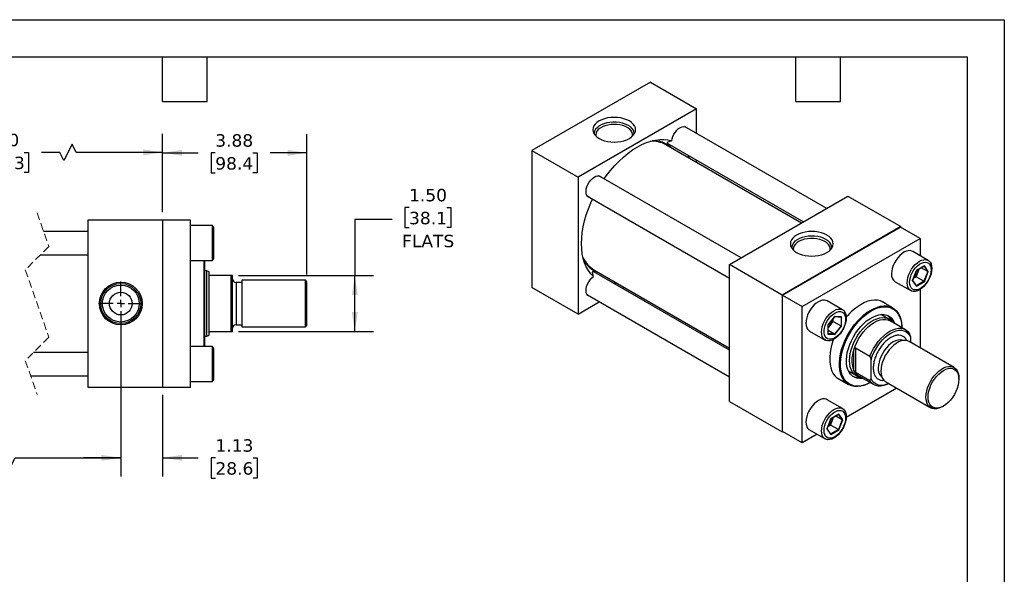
# Model space of a CAD drawing. Header units: inches. Extents: x 0 to 44, y 0 to 34.
# Tile 3 of 3: x 17.6 to 44, y 19.1 to 34. Entities that reach past the tile are written whole.
import ezdxf

# ---------------------------------------------------------------- set-up
doc = ezdxf.new("R2010")
doc.units = ezdxf.units.IN
doc.header["$LTSCALE"] = 4
doc.header["$MEASUREMENT"] = 0
for name, pattern in [('SLD-Center', [0.75, 0.6, -0.05, 0.05, -0.05]), ('SLD-Dashed', [0.075, 0.05, -0.025]), ('SLD-Solid', [0])]:
    doc.linetypes.add(name, pattern=pattern)
doc.layers.add('CENTER', color=40, linetype='SLD-Center')
doc.layers.add('DIMENSIONS', color=140, linetype='SLD-Solid', lineweight=25)
doc.layers.add('TEXT', color=140, linetype='SLD-Solid', lineweight=25)
doc.styles.add('SLDTEXTSTYLE0', font='VERDANA.TTF')
doc.dimstyles.new('SLDDIMSTYLE0', dxfattribs={"dimtxt": 0.339844, "dimasz": 0.52, "dimexe": 0, "dimexo": 0.0625, "dimgap": 0.084961, "dimtad": 0, "dimtih": 1, "dimtoh": 1, "dimrnd": 1e-09, "dimzin": 12, "dimdsep": 46, "dimtxsty": 'SLDTEXTSTYLE0', "dimsah": 1, "dimcen": 0.09, "dimadec": 0, "dimazin": 3, "dimtfac": 1, "dimtofl": 0, "dimtmove": 0, "dimatfit": 3, "dimfxl": 0, "dimfrac": 2, "dimtolj": 1, "dimtzin": 12, "dimarcsym": 0})
doc.dimstyles.new('SLDDIMSTYLE1', dxfattribs={"dimtxt": 0.339844, "dimasz": 0.52, "dimexe": 0, "dimexo": 0.0625, "dimgap": 0.084961, "dimtad": 0, "dimtih": 1, "dimtoh": 1, "dimrnd": 1e-09, "dimzin": 12, "dimdsep": 46, "dimtxsty": 'SLDTEXTSTYLE0', "dimsah": 1, "dimcen": 0.09, "dimadec": 0, "dimazin": 3, "dimtfac": 1, "dimtmove": 0, "dimatfit": 0, "dimfxl": 0, "dimfrac": 2, "dimtolj": 1, "dimtzin": 12, "dimarcsym": 0})
doc.dimstyles.new('SLDDIMSTYLE3', dxfattribs={"dimtxt": 0.339844, "dimasz": 0.52, "dimexe": 0, "dimexo": 0.0625, "dimgap": 0.084961, "dimtad": 0, "dimtih": 1, "dimtoh": 1, "dimrnd": 1e-09, "dimzin": 4, "dimdsep": 46, "dimtxsty": 'SLDTEXTSTYLE0', "dimsah": 1, "dimcen": 0.09, "dimadec": 0, "dimazin": 1, "dimtfac": 1, "dimtofl": 0, "dimtmove": 0, "dimatfit": 3, "dimfxl": 0, "dimfrac": 2, "dimtolj": 1, "dimtzin": 12, "dimarcsym": 0})

# ---------------------------------------------------------------- blocks, each defined once
blk = doc.blocks.new('_D_12')
at = {"layer": 'DIMENSIONS'}
for p, q in [((14.243, 26.179), (14.243, 21.737)), ((20.28, 26.179), (20.28, 21.737)), ((10.658, 22.237), (10.544, 22.237)), ((10.544, 22.237), (10.544, 21.696)), ((11.951, 22.237), (12.065, 22.237)), ((12.065, 22.237), (12.065, 21.696)), ((14.243, 22.237), (12.411, 22.237)), ((14.243, 22.237), (17, 22.237)), ((17, 22.237), (17.111, 22.459)), ((17.111, 22.459), (17.333, 22.014)), ((17.333, 22.014), (17.445, 22.237)), ((17.445, 22.237), (20.28, 22.237)), ((10.544, 21.696), (10.658, 21.696)), ((12.065, 21.696), (11.951, 21.696))]:
    blk.add_line(p, q, dxfattribs=at)
for points in [[(14.243, 22.237), (14.763, 22.157), (14.763, 22.317)], [(20.28, 22.237), (19.76, 22.317), (19.76, 22.157)]]:
    blk.add_solid(points, dxfattribs=at)
at = {"layer": 'DIMENSIONS', "char_height": 0.3333, "attachment_point": 1, "style": 'SLDTEXTSTYLE0'}
for s, insert in [('7.50', (10.8, 22.736)), ('190.5', (10.658, 22.12))]:
    blk.add_mtext(s, dxfattribs=dict(at, insert=insert))
blk = doc.blocks.new('_D_13')
at = {"layer": 'DIMENSIONS'}
for p, q in [((20.28, 26.179), (20.28, 21.737)), ((21.405, 23.929), (21.405, 21.737)), ((20.28, 22.237), (19.28, 22.237)), ((21.405, 22.237), (22.362, 22.237)), ((22.822, 22.237), (22.708, 22.237)), ((22.708, 22.237), (22.708, 21.696)), ((23.832, 22.237), (23.946, 22.237)), ((23.946, 22.237), (23.946, 21.696)), ((22.708, 21.696), (22.822, 21.696)), ((23.946, 21.696), (23.832, 21.696))]:
    blk.add_line(p, q, dxfattribs=at)
for points in [[(20.28, 22.237), (19.76, 22.317), (19.76, 22.157)], [(21.405, 22.237), (21.925, 22.157), (21.925, 22.317)]]:
    blk.add_solid(points, dxfattribs=at)
at = {"layer": 'DIMENSIONS', "char_height": 0.3333, "attachment_point": 1, "style": 'SLDTEXTSTYLE0'}
for s, insert in [('1.13', (22.822, 22.736)), ('28.6', (22.822, 22.12))]:
    blk.add_mtext(s, dxfattribs=dict(at, insert=insert))
blk = doc.blocks.new('_D_14')
at = {"layer": 'DIMENSIONS'}
for p, q in [((13.368, 28.829), (13.368, 30.938)), ((21.405, 28.829), (21.405, 30.938)), ((13.368, 30.438), (15.934, 30.438)), ((16.395, 30.438), (16.28, 30.438)), ((16.28, 30.438), (16.28, 29.898)), ((17.687, 30.438), (17.801, 30.438)), ((17.801, 30.438), (17.801, 29.898)), ((18.64, 30.438), (18.148, 30.438)), ((18.751, 30.216), (18.64, 30.438)), ((18.973, 30.661), (18.751, 30.216)), ((19.084, 30.438), (18.973, 30.661)), ((21.405, 30.438), (19.084, 30.438)), ((16.28, 29.898), (16.395, 29.898)), ((17.801, 29.898), (17.687, 29.898))]:
    blk.add_line(p, q, dxfattribs=at)
for points in [[(13.368, 30.438), (13.888, 30.358), (13.888, 30.518)], [(21.405, 30.438), (20.885, 30.518), (20.885, 30.358)]]:
    blk.add_solid(points, dxfattribs=at)
at = {"layer": 'DIMENSIONS', "char_height": 0.3333, "attachment_point": 1, "style": 'SLDTEXTSTYLE0'}
for s, insert in [('9.50', (16.536, 30.938)), ('241.3', (16.395, 30.322))]:
    blk.add_mtext(s, dxfattribs=dict(at, insert=insert))
blk = doc.blocks.new('_D_15')
at = {"layer": 'DIMENSIONS'}
for p, q in [((21.405, 28.829), (21.405, 30.926)), ((25.28, 27.164), (25.28, 30.926)), ((21.405, 30.426), (22.357, 30.426)), ((22.817, 30.426), (22.703, 30.426)), ((22.703, 30.426), (22.703, 29.885)), ((23.827, 30.426), (23.941, 30.426)), ((23.941, 30.426), (23.941, 29.885)), ((25.28, 30.426), (24.288, 30.426)), ((22.703, 29.885), (22.817, 29.885)), ((23.941, 29.885), (23.827, 29.885))]:
    blk.add_line(p, q, dxfattribs=at)
for points in [[(21.405, 30.426), (21.925, 30.346), (21.925, 30.506)], [(25.28, 30.426), (24.76, 30.506), (24.76, 30.346)]]:
    blk.add_solid(points, dxfattribs=at)
at = {"layer": 'DIMENSIONS', "char_height": 0.3333, "attachment_point": 1, "style": 'SLDTEXTSTYLE0'}
for s, insert in [('3.88', (22.817, 30.925)), ('98.4', (22.817, 30.309))]:
    blk.add_mtext(s, dxfattribs=dict(at, insert=insert))
blk = doc.blocks.new('_D_16')
at = {"layer": 'DIMENSIONS'}
for p, q in [((28.02, 28.958), (27.906, 28.958)), ((27.906, 28.958), (27.906, 28.418)), ((29.03, 28.958), (29.144, 28.958)), ((29.144, 28.958), (29.144, 28.418)), ((27.564, 28.64), (26.564, 28.64)), ((26.564, 28.64), (26.564, 27.129)), ((27.906, 28.418), (28.02, 28.418)), ((29.144, 28.418), (29.03, 28.418)), ((23.44, 27.129), (27.064, 27.129)), ((26.564, 25.629), (26.564, 27.129)), ((23.44, 25.629), (27.064, 25.629))]:
    blk.add_line(p, q, dxfattribs=at)
for points in [[(26.564, 27.129), (26.484, 26.609), (26.644, 26.609)], [(26.564, 25.629), (26.644, 26.149), (26.484, 26.149)]]:
    blk.add_solid(points, dxfattribs=at)
at = {"layer": 'DIMENSIONS', "char_height": 0.3333, "attachment_point": 1, "style": 'SLDTEXTSTYLE0'}
for s, insert in [('1.50', (28.02, 29.458)), ('38.1', (28.02, 28.841)), ('FLATS', (27.833, 28.225))]:
    blk.add_mtext(s, dxfattribs=dict(at, insert=insert))
blk = doc.blocks.new('SW_CENTERMARKSYMBOL_5')
at = {"layer": 'CENTER', "color": 0}
for p, q in [((0, 0.2), (0, 0.595)), ((-0.2, 0), (-0.595, 0)), ((0, 0), (-0.1, 0)), ((0, 0), (0, 0.1)), ((0, 0), (0, -0.1)), ((0, 0), (0.1, 0)), ((0.2, 0), (0.595, 0)), ((0, -0.2), (0, -0.595))]:
    blk.add_line(p, q, dxfattribs=at)

msp = doc.modelspace()

# ---------------------------------------------------------------- linework, layer by layer
at = {"color": 7, "linetype": 'SLD-Solid'}
for p, q in [((0, 34), (44, 34)), ((44, 34), (44, 0))]:
    msp.add_line(p, q, dxfattribs=at)
for p, q in [((34.5, 32.322), (31.318, 30.485)), ((34.5, 32.322), (35.738, 31.608)), ((35.738, 31.608), (32.556, 29.771)), ((35.738, 30.948), (35.738, 31.608)), ((39.232, 28.931), (35.418, 31.133)), ((34.949, 30.682), (38.607, 28.57)), ((31.318, 30.485), (31.318, 26.811)), ((31.318, 30.485), (32.556, 29.771)), ((38.559, 28.542), (34.917, 30.645)), ((35.738, 30.171), (35.738, 30.226)), ((32.556, 29.771), (32.556, 26.097)), ((36.934, 27.604), (33.119, 29.806)), ((32.807, 29.265), (36.621, 27.063)), ((36.621, 27.424), (39.803, 29.261)), ((39.803, 29.261), (41.218, 28.444)), ((19.405, 24.129), (19.405, 28.629)), ((19.405, 28.629), (21.405, 28.629)), ((21.405, 28.629), (21.405, 24.129)), ((22.155, 28.619), (21.405, 28.619)), ((22.155, 24.139), (22.155, 28.619)), ((19.405, 28.317), (18.207, 28.317)), ((22.745, 28.473), (22.155, 28.473)), ((22.78, 28.413), (22.745, 28.473)), ((22.745, 27.535), (22.745, 28.473)), ((22.78, 27.595), (22.78, 28.413)), ((41.218, 28.444), (38.036, 26.608)), ((38.043, 26.603), (41.211, 28.432)), ((41.741, 28.126), (41.211, 28.432)), ((41.218, 28.428), (41.218, 28.444)), ((38.573, 26.297), (41.741, 28.126)), ((41.741, 28.126), (41.741, 27.663)), ((41.958, 27.538), (41.541, 27.779)), ((18.127, 27.692), (19.405, 27.692)), ((22.155, 27.535), (22.745, 27.535)), ((22.517, 25.223), (22.517, 27.535)), ((22.537, 26.379), (22.537, 27.535)), ((22.745, 27.535), (22.78, 27.595)), ((22.591, 27.254), (22.537, 27.254)), ((22.655, 27.231), (22.591, 27.254)), ((22.591, 25.504), (22.591, 27.254)), ((22.655, 27.16), (22.655, 27.231)), ((36.621, 25.131), (32.964, 27.242)), ((32.979, 27.289), (36.621, 25.186)), ((38.036, 26.608), (36.621, 27.424)), ((36.621, 23.749), (36.621, 27.424)), ((41.642, 27.269), (41.536, 26.995)), ((41.539, 26.999), (41.643, 27.266)), ((41.633, 27.098), (41.684, 27.229)), ((41.854, 27.391), (41.642, 27.269)), ((41.643, 27.266), (41.849, 27.385)), ((41.684, 27.229), (41.714, 27.307)), ((41.945, 27.24), (41.771, 27.34)), ((41.945, 27.24), (41.843, 26.977)), ((41.845, 27.382), (41.945, 27.24)), ((41.96, 27.24), (41.854, 27.391)), ((41.854, 26.967), (41.96, 27.24)), ((22.655, 25.598), (22.655, 27.16)), ((23.24, 27.129), (22.687, 27.129)), ((23.24, 25.629), (23.24, 27.129)), ((23.28, 27.129), (23.24, 27.129)), ((23.28, 25.629), (23.28, 27.129)), ((25.24, 27.004), (23.53, 27.004)), ((23.53, 27.004), (23.53, 25.754)), ((25.28, 26.964), (25.24, 27.004)), ((25.24, 25.754), (25.24, 27.004)), ((25.28, 26.379), (25.28, 26.964)), ((41.072, 26.967), (41.489, 26.726)), ((41.536, 26.995), (41.642, 26.844)), ((41.641, 26.857), (41.54, 27.001)), ((41.562, 27.057), (41.633, 27.098)), ((41.843, 26.977), (41.633, 27.098)), ((41.843, 26.977), (41.639, 26.859)), ((41.642, 26.844), (41.854, 26.967)), ((23.53, 26.949), (23.375, 26.949)), ((23.375, 26.949), (23.375, 25.81)), ((32.556, 26.097), (31.318, 26.811)), ((33.752, 26.787), (33.8, 26.815)), ((41.741, 26.759), (41.741, 25.19)), ((32.807, 26.611), (36.621, 24.409)), ((38.036, 26.608), (38.036, 22.933)), ((38.043, 22.945), (38.043, 26.603)), ((38.043, 26.603), (38.573, 26.297)), ((39.66, 26.211), (39.242, 26.452)), ((41.006, 26.263), (40.681, 26.45)), ((22.537, 25.223), (22.537, 26.379)), ((25.28, 25.794), (25.28, 26.379)), ((32.556, 26.097), (33.127, 26.426)), ((38.573, 22.639), (38.573, 26.297)), ((39.45, 26.036), (39.266, 25.807)), ((39.269, 25.808), (39.449, 26.031)), ((39.41, 25.901), (39.41, 25.983)), ((39.447, 26.03), (39.622, 26.014)), ((39.634, 26.02), (39.45, 26.036)), ((39.62, 26.014), (39.62, 25.779)), ((39.634, 25.775), (39.634, 26.02)), ((40.903, 25.963), (40.689, 26.086)), ((41.35, 25.677), (40.936, 25.916)), ((23.375, 25.81), (23.53, 25.81)), ((23.53, 25.754), (25.24, 25.754)), ((25.24, 25.754), (25.28, 25.794)), ((39.266, 25.807), (39.266, 25.562)), ((39.269, 25.57), (39.269, 25.808)), ((39.269, 25.726), (39.321, 25.791)), ((39.443, 25.559), (39.269, 25.66)), ((39.321, 25.791), (39.41, 25.901)), ((39.41, 25.901), (39.62, 25.779)), ((39.62, 25.779), (39.443, 25.559)), ((39.45, 25.546), (39.634, 25.775)), ((22.537, 25.504), (22.591, 25.504)), ((22.591, 25.504), (22.655, 25.528)), ((22.655, 25.528), (22.655, 25.598)), ((22.687, 25.629), (23.24, 25.629)), ((23.24, 25.629), (23.28, 25.629)), ((38.773, 25.64), (39.191, 25.399)), ((39.266, 25.562), (39.45, 25.546)), ((39.443, 25.559), (39.269, 25.575)), ((41.483, 25.482), (41.483, 25.339)), ((22.745, 25.223), (22.155, 25.223)), ((22.78, 25.163), (22.745, 25.223)), ((22.745, 24.285), (22.745, 25.223)), ((22.78, 24.754), (22.78, 25.163)), ((39.958, 24.583), (39.958, 25.136)), ((40.002, 25.189), (40.394, 24.963)), ((40.002, 25.189), (40.002, 24.53)), ((42.651, 24.664), (41.442, 25.362)), ((19.405, 25.067), (17.939, 25.067)), ((40.422, 24.364), (40.422, 24.87)), ((22.78, 24.345), (22.78, 24.754)), ((17.859, 24.442), (19.405, 24.442)), ((22.745, 24.285), (22.78, 24.345)), ((39.494, 24.394), (39.819, 24.207)), ((39.814, 24.57), (40.028, 24.447)), ((40.394, 24.304), (40.002, 24.53)), ((40.085, 24.441), (40.499, 24.202)), ((42.781, 24.346), (42.781, 24.378)), ((21.405, 24.129), (19.405, 24.129)), ((21.405, 24.139), (22.155, 24.139)), ((22.155, 24.285), (22.745, 24.285)), ((41.116, 24.107), (39.757, 23.322)), ((40.817, 24.28), (42.026, 23.582)), ((39.66, 23.558), (39.242, 23.799)), ((36.621, 23.749), (38.036, 22.933)), ((42.339, 23.613), (42.367, 23.629)), ((39.344, 23.288), (39.238, 23.015)), ((39.241, 23.018), (39.345, 23.286)), ((39.556, 23.411), (39.344, 23.288)), ((39.345, 23.285), (39.551, 23.405)), ((39.386, 23.249), (39.416, 23.327)), ((39.647, 23.259), (39.473, 23.36)), ((39.547, 23.402), (39.647, 23.259)), ((39.662, 23.26), (39.556, 23.411)), ((39.238, 23.015), (39.344, 22.864)), ((39.343, 22.876), (39.242, 23.02)), ((39.263, 23.076), (39.335, 23.117)), ((39.335, 23.117), (39.386, 23.249)), ((39.545, 22.996), (39.335, 23.117)), ((39.647, 23.259), (39.545, 22.996)), ((39.556, 22.986), (39.662, 23.26)), ((38.036, 22.933), (38.05, 22.941)), ((38.573, 22.639), (38.043, 22.945)), ((38.974, 22.871), (38.573, 22.639)), ((38.773, 22.986), (39.191, 22.745)), ((39.545, 22.996), (39.341, 22.879)), ((39.344, 22.864), (39.556, 22.986))]:
    msp.add_line(p, q)
at = {"color": 7, "linetype": 'SLD-Dashed', "lineweight": 18}
for p, q in [((18.033, 28.817), (18.348, 27.913)), ((18.348, 27.913), (17.718, 27.283)), ((17.718, 27.283), (18.348, 25.475)), ((18.348, 25.475), (17.718, 24.845)), ((17.718, 24.845), (18.033, 23.942))]:
    msp.add_line(p, q, dxfattribs=at)
at = {"flags": 128}
for points in [[(33.934, 30.812), (33.992, 30.852), (34.039, 30.896), (34.074, 30.944), (34.095, 30.995), (34.102, 31.047), (34.095, 31.098), (34.074, 31.149), (34.039, 31.197), (33.992, 31.241), (33.934, 31.281), (33.865, 31.315), (33.789, 31.342), (33.705, 31.362), (33.618, 31.374), (33.528, 31.378), (33.438, 31.374), (33.351, 31.362), (33.267, 31.342), (33.191, 31.315), (33.122, 31.281), (33.064, 31.241), (33.017, 31.197), (32.982, 31.149), (32.961, 31.098), (32.954, 31.047), (32.961, 30.995), (32.982, 30.944), (33.017, 30.896), (33.064, 30.852), (33.122, 30.812), (33.191, 30.779), (33.267, 30.751), (33.351, 30.731), (33.438, 30.719), (33.528, 30.715), (33.618, 30.719), (33.705, 30.731), (33.789, 30.751), (33.865, 30.779), (33.934, 30.812)], [(34.067, 30.933), (34.067, 30.947), (34.058, 30.997), (34.036, 31.045), (34, 31.091), (33.952, 31.132), (33.894, 31.169), (33.825, 31.2), (33.749, 31.224), (33.668, 31.241), (33.582, 31.25), (33.495, 31.251), (33.41, 31.244), (33.327, 31.229), (33.249, 31.207), (33.179, 31.178), (33.117, 31.142), (33.067, 31.101), (33.028, 31.057), (33.002, 31.009), (32.99, 30.959), (32.989, 30.933)], [(34.021, 30.877), (34.022, 30.923), (34.01, 30.971), (33.983, 31.017), (33.944, 31.059), (33.893, 31.098), (33.831, 31.13), (33.76, 31.157), (33.683, 31.176), (33.601, 31.187), (33.518, 31.19), (33.434, 31.185), (33.353, 31.172), (33.277, 31.151), (33.209, 31.123), (33.15, 31.089), (33.101, 31.049), (33.065, 31.005), (33.042, 30.959), (33.033, 30.91), (33.035, 30.877)], [(35.071, 30.745), (35.082, 30.805), (35.103, 30.867), (35.132, 30.928), (35.169, 30.985), (35.211, 31.036), (35.257, 31.078), (35.305, 31.109), (35.353, 31.128), (35.398, 31.135), (35.438, 31.128), (35.472, 31.108), (35.486, 31.093)], [(33.256, 29.727), (33.323, 29.82), (33.43, 29.956), (33.542, 30.084), (33.658, 30.203), (33.777, 30.313), (33.899, 30.413), (34.022, 30.503), (34.147, 30.58), (34.271, 30.646), (34.395, 30.7), (34.517, 30.74), (34.636, 30.768), (34.752, 30.782), (34.863, 30.783), (34.97, 30.771), (35.071, 30.745)], [(35.506, 30.36), (35.516, 30.341), (35.541, 30.284)], [(32.876, 29.225), (32.842, 29.236), (32.811, 29.261), (32.788, 29.297), (32.775, 29.342), (32.772, 29.396), (32.779, 29.455), (32.796, 29.517), (32.822, 29.578), (32.856, 29.637), (32.896, 29.69), (32.941, 29.736), (32.988, 29.771), (33.036, 29.796), (33.083, 29.807), (33.125, 29.805), (33.162, 29.791), (33.188, 29.767)], [(32.97, 27.105), (32.897, 27.18), (32.833, 27.266), (32.778, 27.363), (32.732, 27.471), (32.697, 27.588), (32.671, 27.714), (32.655, 27.848), (32.65, 27.988), (32.655, 28.135), (32.671, 28.287), (32.697, 28.442), (32.732, 28.601), (32.778, 28.761), (32.833, 28.921), (32.897, 29.082), (32.944, 29.186)], [(39.237, 28.22), (39.169, 28.253), (39.092, 28.28), (39.009, 28.3), (38.921, 28.312), (38.831, 28.317), (38.741, 28.312), (38.654, 28.3), (38.571, 28.28), (38.494, 28.253), (38.425, 28.22), (38.367, 28.18), (38.32, 28.136), (38.285, 28.088), (38.264, 28.037), (38.257, 27.985), (38.264, 27.933), (38.285, 27.883), (38.32, 27.835), (38.367, 27.79), (38.425, 27.751), (38.494, 27.717), (38.571, 27.69), (38.654, 27.67), (38.741, 27.658), (38.831, 27.654), (38.921, 27.658), (39.009, 27.67), (39.092, 27.69), (39.169, 27.717), (39.237, 27.751), (39.296, 27.79), (39.343, 27.835), (39.377, 27.883), (39.398, 27.933), (39.405, 27.985), (39.398, 28.037), (39.377, 28.088), (39.343, 28.136), (39.296, 28.18), (39.237, 28.22)], [(39.212, 28.099), (39.146, 28.132), (39.072, 28.158), (38.992, 28.176), (38.907, 28.187), (38.82, 28.19), (38.734, 28.185), (38.65, 28.172), (38.571, 28.152), (38.499, 28.124), (38.435, 28.09), (38.381, 28.051), (38.339, 28.007), (38.31, 27.96), (38.295, 27.91), (38.292, 27.871)], [(39.181, 28.045), (39.117, 28.076), (39.045, 28.101), (38.966, 28.118), (38.884, 28.127), (38.8, 28.128), (38.717, 28.121), (38.637, 28.106), (38.563, 28.083), (38.496, 28.053), (38.44, 28.018), (38.394, 27.977), (38.361, 27.932), (38.342, 27.885), (38.336, 27.837), (38.339, 27.815)], [(39.324, 27.815), (39.325, 27.825), (39.323, 27.873), (39.307, 27.921), (39.278, 27.966), (39.235, 28.008), (39.181, 28.045)], [(39.37, 27.871), (39.37, 27.873), (39.365, 27.923), (39.346, 27.972), (39.314, 28.018), (39.269, 28.061), (39.212, 28.099)], [(41.541, 27.779), (41.519, 27.789), (41.472, 27.8), (41.419, 27.798), (41.364, 27.783), (41.306, 27.756), (41.248, 27.717), (41.193, 27.667), (41.14, 27.609), (41.093, 27.543), (41.052, 27.472), (41.019, 27.398), (40.994, 27.324), (40.979, 27.251), (40.974, 27.181)], [(41.392, 26.94), (41.397, 27.01), (41.412, 27.083), (41.436, 27.157), (41.469, 27.231), (41.51, 27.302), (41.558, 27.368), (41.61, 27.426), (41.666, 27.476), (41.723, 27.515), (41.781, 27.542), (41.837, 27.557), (41.889, 27.559), (41.937, 27.548), (41.978, 27.525), (42.011, 27.489), (42.035, 27.443), (42.05, 27.387), (42.055, 27.323), (42.05, 27.254), (42.035, 27.181), (42.011, 27.106), (41.978, 27.032), (41.937, 26.962), (41.889, 26.896), (41.837, 26.837), (41.781, 26.788), (41.723, 26.749), (41.666, 26.721), (41.61, 26.706), (41.558, 26.704), (41.51, 26.715), (41.469, 26.739), (41.436, 26.775), (41.412, 26.821), (41.397, 26.877), (41.392, 26.94)], [(42.037, 27.285), (42.032, 27.22), (42.018, 27.153), (41.994, 27.084), (41.962, 27.016), (41.922, 26.952), (41.877, 26.893), (41.827, 26.842), (41.775, 26.801), (41.721, 26.77), (41.669, 26.751), (41.619, 26.744), (41.574, 26.751), (41.534, 26.769), (41.502, 26.8), (41.478, 26.841), (41.464, 26.892), (41.459, 26.951), (41.464, 27.015), (41.478, 27.083), (41.502, 27.152), (41.534, 27.219), (41.574, 27.284), (41.619, 27.342), (41.669, 27.393), (41.721, 27.435), (41.775, 27.466), (41.827, 27.485), (41.877, 27.491), (41.922, 27.485), (41.962, 27.466), (41.994, 27.435), (42.018, 27.394), (42.032, 27.343), (42.037, 27.285)], [(32.876, 26.571), (32.856, 26.577), (32.822, 26.596), (32.796, 26.628), (32.779, 26.67), (32.772, 26.721), (32.775, 26.778), (32.788, 26.839), (32.811, 26.901), (32.842, 26.961), (32.88, 27.017), (32.923, 27.066), (32.97, 27.105)], [(33.604, 26.928), (33.542, 26.922), (33.52, 26.921)], [(39.242, 26.452), (39.221, 26.463), (39.174, 26.474), (39.121, 26.471), (39.066, 26.457), (39.008, 26.429), (38.95, 26.39), (38.895, 26.341), (38.842, 26.282), (38.795, 26.216), (38.754, 26.146), (38.721, 26.072), (38.696, 25.997), (38.681, 25.924), (38.676, 25.855), (38.681, 25.791), (38.696, 25.735), (38.721, 25.689), (38.754, 25.653), (38.773, 25.64)], [(40.819, 26.371), (40.801, 26.386), (40.738, 26.426), (40.668, 26.455), (40.593, 26.47), (40.512, 26.473), (40.427, 26.463), (40.339, 26.44), (40.248, 26.405), (40.157, 26.358)], [(39.425, 25.422), (39.368, 25.395), (39.312, 25.38), (39.26, 25.378), (39.212, 25.389), (39.171, 25.412), (39.138, 25.448), (39.114, 25.494), (39.099, 25.55), (39.094, 25.614), (39.099, 25.683), (39.114, 25.756), (39.138, 25.831), (39.171, 25.905), (39.212, 25.975), (39.26, 26.041), (39.312, 26.1), (39.368, 26.149), (39.425, 26.188), (39.483, 26.216), (39.539, 26.23), (39.591, 26.233), (39.639, 26.222), (39.679, 26.198), (39.713, 26.162), (39.737, 26.116), (39.752, 26.06), (39.757, 25.997), (39.752, 25.927), (39.737, 25.854), (39.713, 25.779), (39.679, 25.706), (39.639, 25.635), (39.591, 25.569), (39.539, 25.511), (39.483, 25.461), (39.425, 25.422)], [(40.401, 24.259), (40.322, 24.219), (40.233, 24.184), (40.145, 24.162), (40.061, 24.152), (39.98, 24.155), (39.905, 24.17), (39.836, 24.198), (39.773, 24.238), (39.718, 24.29), (39.671, 24.353), (39.633, 24.426), (39.604, 24.509), (39.585, 24.6), (39.575, 24.699), (39.575, 24.803), (39.585, 24.913), (39.604, 25.027), (39.633, 25.143), (39.671, 25.261), (39.718, 25.378), (39.773, 25.493), (39.836, 25.605), (39.905, 25.713), (39.98, 25.816), (40.061, 25.911), (40.145, 25.999), (40.233, 26.077), (40.322, 26.146), (40.413, 26.204), (40.504, 26.251), (40.593, 26.286), (40.681, 26.308), (40.765, 26.318), (40.846, 26.315), (40.921, 26.3), (40.99, 26.272), (41.053, 26.232), (41.108, 26.18), (41.155, 26.117), (41.193, 26.044), (41.222, 25.961), (41.241, 25.87), (41.251, 25.771), (41.252, 25.734)], [(40.4, 24.259), (40.382, 24.249), (40.291, 24.208), (40.203, 24.18), (40.117, 24.165), (40.034, 24.162), (39.957, 24.172), (39.885, 24.195), (39.82, 24.231), (39.762, 24.278), (39.712, 24.338), (39.671, 24.408), (39.64, 24.488), (39.617, 24.576), (39.605, 24.673), (39.602, 24.777), (39.61, 24.886), (39.627, 24.999), (39.654, 25.115), (39.691, 25.232), (39.736, 25.349), (39.79, 25.465), (39.852, 25.578), (39.92, 25.686), (39.995, 25.789), (40.075, 25.885), (40.159, 25.973), (40.247, 26.052), (40.336, 26.121), (40.427, 26.18)], [(40.427, 26.18), (40.518, 26.226), (40.608, 26.261), (40.695, 26.283), (40.779, 26.292), (40.859, 26.288), (40.934, 26.271), (41.002, 26.242), (41.064, 26.2), (41.118, 26.147), (41.163, 26.082), (41.2, 26.007), (41.227, 25.922), (41.244, 25.829), (41.252, 25.734)], [(39.45, 26.125), (39.503, 26.15), (39.554, 26.163), (39.602, 26.163), (39.645, 26.15), (39.681, 26.126), (39.709, 26.089), (39.728, 26.043), (39.738, 25.988), (39.738, 25.926), (39.728, 25.86), (39.709, 25.792), (39.681, 25.723), (39.645, 25.657), (39.602, 25.595), (39.554, 25.54), (39.503, 25.493), (39.45, 25.457), (39.397, 25.432), (39.345, 25.419), (39.298, 25.419), (39.255, 25.432), (39.219, 25.457), (39.191, 25.493), (39.172, 25.539), (39.162, 25.594), (39.162, 25.656), (39.172, 25.722), (39.191, 25.79), (39.219, 25.859), (39.255, 25.925), (39.298, 25.987), (39.345, 26.042), (39.397, 26.089), (39.45, 26.125)], [(40.203, 24.373), (40.186, 24.37), (40.112, 24.367), (40.042, 24.376), (39.978, 24.399), (39.921, 24.434), (39.872, 24.481), (39.831, 24.539), (39.799, 24.608), (39.776, 24.686), (39.763, 24.773), (39.761, 24.866), (39.769, 24.965), (39.786, 25.067), (39.813, 25.172), (39.85, 25.278), (39.895, 25.383), (39.949, 25.486), (40.009, 25.585), (40.076, 25.678), (40.149, 25.765), (40.225, 25.843), (40.305, 25.912), (40.386, 25.971), (40.468, 26.018), (40.55, 26.054), (40.629, 26.077), (40.706, 26.087), (40.778, 26.084), (40.845, 26.067), (40.906, 26.039), (40.959, 25.997), (41.004, 25.945), (41.041, 25.881), (41.055, 25.847)], [(39.846, 24.848), (39.851, 24.94), (39.866, 25.036), (39.89, 25.136), (39.923, 25.236), (39.964, 25.336), (40.014, 25.433), (40.071, 25.528), (40.134, 25.617), (40.202, 25.699), (40.274, 25.774), (40.349, 25.84), (40.426, 25.895), (40.504, 25.94), (40.581, 25.973), (40.656, 25.995), (40.728, 26.003), (40.797, 25.999), (40.859, 25.983), (40.916, 25.954), (40.966, 25.914), (40.991, 25.884)], [(39.958, 25.136), (39.994, 25.236), (40.038, 25.336), (40.09, 25.432), (40.149, 25.525), (40.213, 25.611), (40.283, 25.691), (40.357, 25.762), (40.433, 25.823), (40.511, 25.874), (40.588, 25.913), (40.664, 25.939), (40.738, 25.953), (40.808, 25.955), (40.873, 25.943), (40.932, 25.918), (40.936, 25.916)], [(40.954, 25.925), (40.941, 25.984), (40.94, 25.989)], [(40.394, 24.963), (40.437, 25.067), (40.489, 25.169), (40.549, 25.266), (40.615, 25.358), (40.688, 25.442), (40.764, 25.517), (40.844, 25.582), (40.924, 25.635), (41.005, 25.675), (41.085, 25.702), (41.161, 25.716), (41.233, 25.715), (41.3, 25.7), (41.36, 25.671), (41.412, 25.629), (41.455, 25.575)], [(40.422, 24.87), (40.455, 24.967), (40.497, 25.063), (40.547, 25.157), (40.603, 25.247), (40.666, 25.331), (40.733, 25.409), (40.804, 25.477), (40.878, 25.537), (40.953, 25.586), (41.028, 25.623), (41.101, 25.649), (41.172, 25.662), (41.24, 25.663), (41.302, 25.651), (41.359, 25.626), (41.408, 25.589), (41.45, 25.541), (41.483, 25.482)], [(39.413, 25.415), (39.41, 25.409), (39.372, 25.291), (39.343, 25.174), (39.323, 25.059), (39.313, 24.948), (39.313, 24.843), (39.323, 24.743), (39.343, 24.652), (39.372, 24.568), (39.41, 24.495), (39.458, 24.431), (39.513, 24.379), (39.576, 24.339), (39.633, 24.315)], [(41.283, 25.388), (41.257, 25.397), (41.203, 25.404), (41.144, 25.399), (41.083, 25.38), (41.02, 25.35), (40.957, 25.307), (40.895, 25.255), (40.837, 25.193), (40.783, 25.124), (40.735, 25.049), (40.694, 24.97), (40.661, 24.888), (40.637, 24.807), (40.622, 24.728), (40.617, 24.652)], [(41.442, 25.362), (41.405, 25.379), (41.35, 25.391), (41.291, 25.389), (41.228, 25.376), (41.162, 25.349), (41.096, 25.311), (41.031, 25.262), (40.968, 25.203), (40.908, 25.136), (40.854, 25.061), (40.805, 24.981), (40.764, 24.898), (40.731, 24.813), (40.707, 24.728), (40.692, 24.645), (40.687, 24.566)], [(40.14, 24.409), (40.134, 24.41), (40.071, 24.427), (40.014, 24.455), (39.964, 24.496), (39.923, 24.548), (39.89, 24.61), (39.866, 24.681), (39.851, 24.761), (39.846, 24.848)], [(41.897, 23.868), (41.902, 23.947), (41.916, 24.03), (41.94, 24.115), (41.973, 24.2), (42.015, 24.283), (42.063, 24.363), (42.118, 24.438), (42.177, 24.505), (42.24, 24.564), (42.306, 24.613), (42.372, 24.651), (42.437, 24.677), (42.5, 24.691), (42.56, 24.693), (42.614, 24.681), (42.663, 24.657), (42.704, 24.621), (42.737, 24.574), (42.761, 24.517), (42.776, 24.452), (42.781, 24.378), (42.781, 24.378)], [(42.367, 24.585), (42.432, 24.616), (42.495, 24.635), (42.555, 24.641), (42.61, 24.634), (42.659, 24.613), (42.702, 24.581), (42.735, 24.536), (42.76, 24.482), (42.775, 24.417), (42.781, 24.346), (42.775, 24.268), (42.76, 24.186), (42.735, 24.103), (42.702, 24.019), (42.659, 23.938), (42.61, 23.861), (42.555, 23.79), (42.495, 23.726), (42.432, 23.672), (42.367, 23.629), (42.302, 23.598), (42.239, 23.579), (42.179, 23.573), (42.124, 23.58), (42.074, 23.6), (42.032, 23.633), (41.998, 23.677), (41.973, 23.732), (41.958, 23.796), (41.953, 23.868), (41.958, 23.946), (41.973, 24.027), (41.998, 24.111), (42.032, 24.194), (42.074, 24.276), (42.124, 24.353), (42.179, 24.424), (42.239, 24.487), (42.302, 24.541), (42.367, 24.585)], [(40.023, 24.401), (40.048, 24.409), (40.086, 24.421)], [(40.899, 24.233), (40.878, 24.223), (40.804, 24.197), (40.733, 24.184), (40.666, 24.184), (40.603, 24.196), (40.547, 24.221), (40.497, 24.257), (40.455, 24.305), (40.422, 24.364)], [(40.687, 24.566), (40.692, 24.493), (40.707, 24.427), (40.731, 24.37), (40.764, 24.323), (40.805, 24.287), (40.817, 24.28)], [(40.901, 24.231), (40.844, 24.204), (40.764, 24.177), (40.688, 24.164), (40.615, 24.164), (40.549, 24.179), (40.489, 24.208), (40.437, 24.25), (40.394, 24.304)], [(39.242, 23.799), (39.221, 23.809), (39.174, 23.82), (39.121, 23.818), (39.066, 23.803), (39.008, 23.775), (38.95, 23.736), (38.895, 23.687), (38.842, 23.628), (38.795, 23.563), (38.754, 23.492), (38.721, 23.418), (38.696, 23.343), (38.681, 23.27), (38.676, 23.201), (38.681, 23.137), (38.696, 23.082), (38.721, 23.035), (38.754, 23), (38.773, 22.986)], [(42.339, 23.613), (42.306, 23.595), (42.24, 23.569), (42.177, 23.555), (42.118, 23.554), (42.063, 23.565), (42.015, 23.589), (41.973, 23.625), (41.94, 23.672), (41.916, 23.729), (41.902, 23.795), (41.897, 23.868)], [(39.757, 23.343), (39.752, 23.273), (39.737, 23.2), (39.713, 23.126), (39.679, 23.052), (39.639, 22.981), (39.591, 22.915), (39.539, 22.857), (39.483, 22.808), (39.425, 22.768), (39.368, 22.741), (39.312, 22.726), (39.26, 22.724), (39.212, 22.735), (39.171, 22.759), (39.138, 22.794), (39.114, 22.841), (39.099, 22.896), (39.094, 22.96), (39.099, 23.029), (39.114, 23.102), (39.138, 23.177), (39.171, 23.251), (39.212, 23.322), (39.26, 23.387), (39.312, 23.446), (39.368, 23.495), (39.425, 23.534), (39.483, 23.562), (39.539, 23.577), (39.591, 23.579), (39.639, 23.568), (39.679, 23.544), (39.713, 23.509), (39.737, 23.462), (39.752, 23.406), (39.757, 23.343)], [(39.161, 22.97), (39.166, 23.035), (39.18, 23.102), (39.204, 23.171), (39.236, 23.239), (39.276, 23.303), (39.321, 23.362), (39.371, 23.413), (39.423, 23.454), (39.477, 23.485), (39.529, 23.504), (39.579, 23.511), (39.624, 23.504), (39.664, 23.486), (39.696, 23.455), (39.72, 23.414), (39.734, 23.363), (39.739, 23.304), (39.734, 23.24), (39.72, 23.172), (39.696, 23.103), (39.664, 23.036), (39.624, 22.971), (39.579, 22.913), (39.529, 22.862), (39.477, 22.82), (39.423, 22.789), (39.371, 22.77), (39.321, 22.764), (39.276, 22.77), (39.236, 22.789), (39.204, 22.819), (39.18, 22.861), (39.166, 22.912), (39.161, 22.97)]]:
    msp.add_lwpolyline(points, dxfattribs=at)
for radius in [0.574, 0.539, 0.495, 0.305]:
    msp.add_circle((20.28, 26.379), radius)
for centre, radius, start, end in [((34.564, 30.011), 0.725, 60.8873, 95.6611), ((34.578, 30.057), 0.694, 47.8661, 91.7927), ((33.356, 27.915), 0.731, 204.4838, 238.9786), ((33.315, 27.872), 0.689, 208.0554, 252.2965), ((41.309, 27.37), 0.4, 309.3673, 339.3456), ((41.306, 27.373), 0.4, 310.4786, 349.3507), ((41.352, 27.36), 0.357, 338.493, 350.4743), ((23.375, 27.044), 0.095, 180.0001, 270), ((41.203, 27.155), 0.23, 173.4667, 235.2211), ((40.961, 25.028), 1.554, 121.1463, 140.7755), ((39.008, 26.046), 0.4, 310.6564, 349.5245), ((39.006, 26.047), 0.407, 320.8931, 350.3971), ((40.64, 25.753), 0.381, 19.2756, 52.8746), ((23.375, 25.715), 0.095, 90, 179.9999), ((39.042, 26.013), 0.357, 309.5322, 321.5066), ((40.695, 24.859), 0.787, 159.4237, 200.5763), ((40.909, 24.625), 0.294, 174.6437, 228.5395), ((40.078, 24.784), 0.386, 247.35, 280.5106), ((40.248, 24.714), 0.318, 204.3551, 239.1366), ((39.008, 23.392), 0.4, 310.4786, 349.3507), ((39.053, 23.38), 0.357, 338.493, 350.4743), ((39.011, 23.39), 0.4, 309.3673, 339.3456)]:
    msp.add_arc(centre, radius, start, end)
for centre, major_axis, ratio, start_param, end_param in [((41.635, 27.273), (0.00803, -0.00688), 0.218443, 0.076768, 0.708711), ((41.847, 27.395), (0.0025, 0.0112), 0.697888, 3.709727, 4.495206), ((41.953, 27.244), (0.0108, 0.0013), 0.565682, 3.786495, 5.357291), ((41.529, 26.999), (0.0108, 0.0013), 0.565682, 5.357291, 5.989234), ((41.847, 26.971), (0.00803, -0.00688), 0.218443, 0.708711, 2.279507), ((41.635, 26.848), (0.0025, 0.0112), 0.697888, 4.495206, 5.715051), ((39.443, 26.04), (-0.00425, 0.00999), 0.565758, 3.435631, 4.067595), ((39.627, 26.024), (0.00843, 0.00771), 0.697875, 3.709669, 4.92971), ((39.259, 25.812), (0.00997, -0.00351), 0.218312, 5.574505, 6.206468), ((39.627, 25.779), (0.00997, -0.00351), 0.218312, 4.003708, 5.574505), ((39.259, 25.566), (0.00843, 0.00771), 0.697875, 4.92971, 5.715109), ((39.443, 25.55), (-0.00425, 0.00999), 0.565758, 4.067595, 5.638391), ((39.337, 23.292), (0.00803, -0.00688), 0.218443, 0.076768, 0.708711), ((39.549, 23.415), (0.0025, 0.0112), 0.697888, 3.709727, 4.495206), ((39.231, 23.019), (0.0108, 0.0013), 0.565682, 5.357291, 5.989234), ((39.655, 23.264), (0.0108, 0.0013), 0.565682, 3.786495, 5.357291), ((39.337, 22.868), (0.0025, 0.0112), 0.697888, 4.495206, 5.715051), ((39.549, 22.99), (0.00803, -0.00688), 0.218443, 0.708711, 2.279507)]:
    msp.add_ellipse(centre, major_axis=major_axis, ratio=ratio, start_param=start_param, end_param=end_param)
for points, knots in [([(35.071, 30.745), (35.052, 30.74), (35.012, 30.731), (34.971, 30.715), (34.946, 30.698), (34.944, 30.681), (34.963, 30.664), (34.987, 30.652), (35.007, 30.647), (35.013, 30.645)], [0, 0, 0, 0, 0.210546, 0.420496, 0.579218, 0.739266, 0.848378, 0.957686, 1, 1, 1, 1]), ([(32.97, 27.105), (32.966, 27.119), (32.957, 27.149), (32.948, 27.191), (32.946, 27.224), (32.953, 27.244), (32.97, 27.247), (32.997, 27.233), (33.017, 27.217), (33.028, 27.206), (33.029, 27.205)], [0, 0, 0, 0, 0.148571, 0.325154, 0.501152, 0.639764, 0.779573, 0.88552, 0.991316, 1, 1, 1, 1]), ([(22.687, 27.129), (22.685, 27.129), (22.681, 27.129), (22.675, 27.131), (22.668, 27.135), (22.658, 27.144), (22.656, 27.154), (22.655, 27.16)], [0, 0, 0, 0, 0.108227, 0.22886, 0.385291, 0.61466, 1, 1, 1, 1]), ([(22.655, 25.598), (22.656, 25.604), (22.658, 25.612), (22.665, 25.622), (22.672, 25.626), (22.679, 25.628), (22.684, 25.629), (22.686, 25.629), (22.687, 25.629)], [0, 0, 0, 0, 0.365315, 0.508004, 0.732262, 0.843671, 0.970966, 1, 1, 1, 1]), ([(41.387, 25.379), (41.374, 25.403), (41.348, 25.453), (41.287, 25.503), (41.212, 25.53), (41.128, 25.532), (41.04, 25.51), (40.953, 25.469), (40.865, 25.409), (40.777, 25.329), (40.693, 25.23), (40.618, 25.117), (40.557, 24.994), (40.514, 24.872), (40.487, 24.756), (40.484, 24.686), (40.483, 24.652)], [0, 0, 0, 0, 0.069289, 0.144231, 0.219173, 0.292558, 0.363013, 0.429487, 0.495961, 0.566417, 0.639801, 0.714744, 0.789686, 0.86307, 0.933526, 1, 1, 1, 1]), ([(39.958, 25.136), (39.96, 25.142), (39.963, 25.149), (39.968, 25.161), (39.971, 25.166), (39.978, 25.177), (39.982, 25.182), (39.989, 25.187), (39.992, 25.189), (39.997, 25.19), (40, 25.19), (40.002, 25.189)], [0, 0, 0, 0, 0.25, 0.25, 0.5, 0.5, 0.75, 0.75, 0.875, 0.875, 1, 1, 1, 1]), ([(40.483, 24.652), (40.484, 24.62), (40.487, 24.553), (40.514, 24.467), (40.557, 24.395), (40.618, 24.344), (40.69, 24.316), (40.745, 24.318), (40.771, 24.319)], [0, 0, 0, 0, 0.15619, 0.321736, 0.494164, 0.670252, 0.846339, 1, 1, 1, 1]), ([(40.002, 24.53), (40, 24.532), (39.997, 24.534), (39.992, 24.538), (39.989, 24.541), (39.982, 24.548), (39.978, 24.553), (39.971, 24.562), (39.968, 24.566), (39.963, 24.575), (39.96, 24.579), (39.958, 24.583)], [0, 0, 0, 0, 0.125, 0.125, 0.25, 0.25, 0.5, 0.5, 0.75, 0.75, 1, 1, 1, 1])]:
    msp.add_open_spline(points, degree=3, knots=knots)
for points in [[(41.483, 25.482), (41.474, 25.513), (41.465, 25.544), (41.455, 25.575)], [(40.394, 24.963), (40.404, 24.932), (40.414, 24.901), (40.422, 24.87)], [(40.394, 24.304), (40.404, 24.323), (40.414, 24.343), (40.422, 24.364)]]:
    msp.add_open_spline(points, degree=3)
at = {"layer": 'TEXT'}
for p, q in [((1, 33), (43, 33)), ((21.4, 31.8), (21.4, 33)), ((22.6, 31.8), (22.6, 33)), ((38.4, 31.8), (38.4, 33)), ((39.6, 31.8), (39.6, 33)), ((43, 33), (43, 1)), ((21.4, 31.8), (22.6, 31.8)), ((38.4, 31.8), (39.6, 31.8))]:
    msp.add_line(p, q, dxfattribs=at)

# ---------------------------------------------------------------- block references
at = {"layer": 'CENTER'}
msp.add_blockref('SW_CENTERMARKSYMBOL_5', (20.28, 26.379), dxfattribs=at)

# ---------------------------------------------------------------- dimensions: what is measured, and where the dimension line sits
at = {"layer": 'DIMENSIONS'}
for base, p1, p2, text, picture, middle in [((21.405, 30.438), (13.368, 28.629), (21.405, 28.629), '9.50', '_D_14', (17.041, 30.438)), ((20.28, 22.237), (14.243, 26.379), (20.28, 26.379), '7.50', '_D_12', (11.305, 22.237))]:
    dim = msp.add_linear_dim(base=base, p1=p1, p2=p2, text=text, dimstyle='SLDDIMSTYLE3', dxfattribs=at)
    dim.commit()
    dim.dimension.update_dxf_attribs({"geometry": picture, "text_midpoint": middle, "dimtype": 160})
for base, p1, p2, dimstyle, picture, middle in [((25.2803, 30.4256), (21.405, 28.6292), (25.2803, 26.9642), 'SLDDIMSTYLE0', '_D_15', (23.3221, 30.4256)), ((21.405040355, 22.236521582), (20.280040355, 26.379189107), (21.405040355, 24.129189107), 'SLDDIMSTYLE1', '_D_13', (23.327427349, 22.236521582))]:
    dim = msp.add_linear_dim(base=base, p1=p1, p2=p2, dimstyle=dimstyle, dxfattribs=at)
    dim.commit()
    dim.dimension.update_dxf_attribs({"geometry": picture, "text_midpoint": middle, "dimtype": 160})
dim = msp.add_linear_dim(base=(26.564, 27.129), p1=(23.24, 25.629), p2=(23.24, 27.129), angle=90, text='<>\\PFLATS', dimstyle='SLDDIMSTYLE3', dxfattribs=at)
dim.commit()
dim.dimension.update_dxf_attribs({"geometry": '_D_16', "text_midpoint": (26.564, 28.64), "dimtype": 160})

doc.saveas('drawing.dxf')
